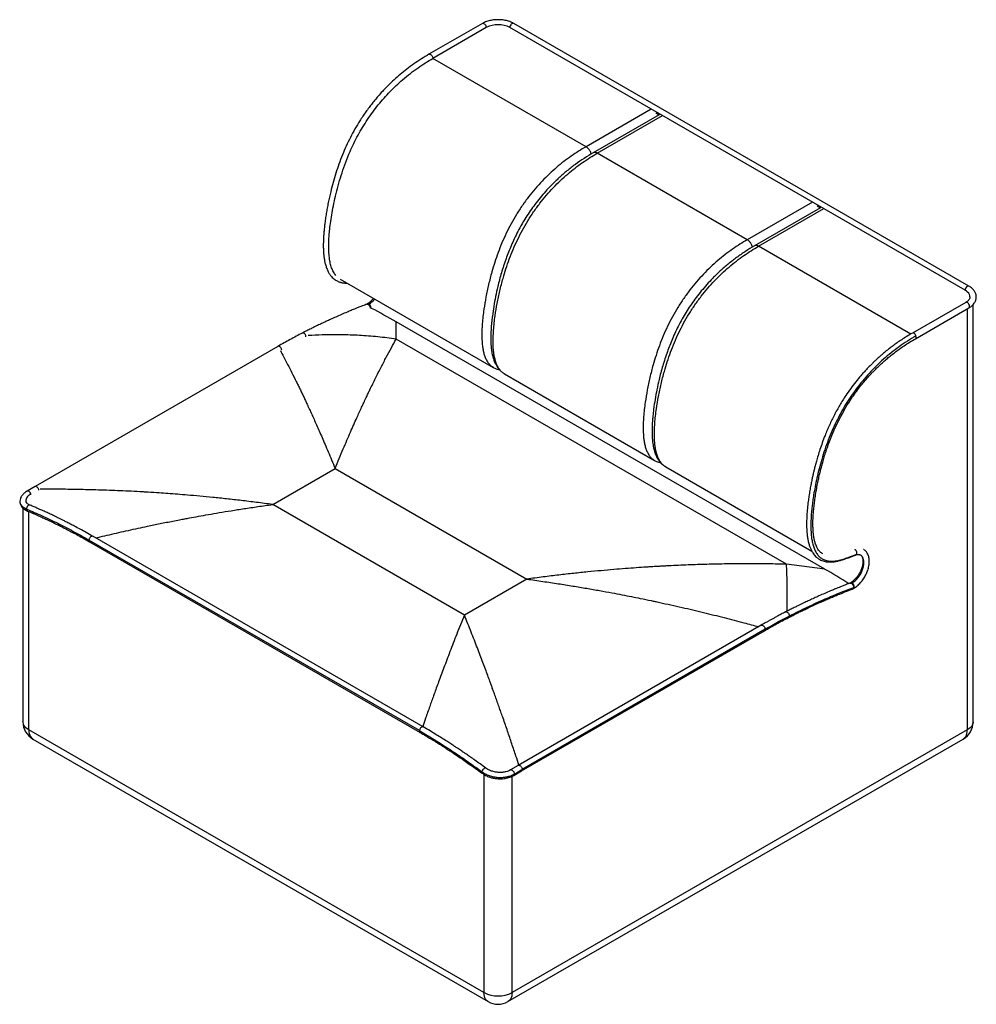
# Paper-space layout '_Isometric' of a CAD drawing. Header units: millimetres. Extents: x -602 to 602, y -592 to 647.
import ezdxf

# ---------------------------------------------------------------- set-up
doc = ezdxf.new("R2010")
doc.units = ezdxf.units.MM

psp = doc.layouts.new('_Isometric')

# ---------------------------------------------------------------- linework, layer by layer
at = {"color": 7, "linetype": 'Continuous', "lineweight": 25}
for p, q in [((-19.7, 642.4), (-86.9, 603.6)), ((-14.8, 637.3), (-82, 598.5)), ((587.6, 306.7), (14.8, 637.3)), ((592.4, 311.8), (19.7, 642.4)), ((110.7, 487.3), (-82, 598.5)), ((192.7, 534.6), (110.7, 487.3)), ((202.7, 527.5), (119.8, 479.6)), ((124.8, 479.1), (206.8, 526.5)), ((198.4, 530), (202.7, 527.5)), ((313.6, 370.1), (124.8, 479.1)), ((395.6, 417.5), (313.6, 370.1)), ((405.7, 410.3), (322.7, 362.5)), ((327.7, 362), (409.8, 409.3)), ((401.4, 412.8), (405.7, 410.3)), ((519.3, 251.4), (327.7, 362)), ((-198.7, 320.7), (-6, 209.4)), ((-164.6, 289.3), (-165.4, 288.8)), ((588.4, 291.3), (521.3, 252.6)), ((597.8, -236.8), (597.8, 288.6)), ((-159.8, 284.2), (-160, 284.1)), ((-160, 284.1), (-159.2, 283.8)), ((-159.2, 283.8), (-159.8, 284.2)), ((525.3, 245.6), (592.4, 284.4)), ((590.4, 283.3), (590.4, -247)), ((-128.2, 245.1), (-128.2, 266.7)), ((411, -44.5), (-128.2, 266.7)), ((-277, 235.9), (-582.6, 59.5)), ((362.9, -38.4), (-128.2, 245.1)), ((8.1, 201.3), (196.9, 92.3)), ((-283.6, 36.8), (-205.1, 82.1)), ((-205.1, 82.1), (36.1, -57.1)), ((211.1, 84.1), (394.8, -22)), ((-582.6, 59.5), (-592.5, 53.7)), ((-597.8, 32.3), (-597.8, -236.8)), ((-590.4, -247), (-590.4, 28)), ((-42.4, -102.4), (-283.6, 36.8)), ((-99, -247.9), (-514.8, -7.9)), ((-514, -10.1), (-98.2, -250.2)), ((-94.2, -243.2), (-510, -3.2)), ((411, -44.5), (362.9, -38.4)), ((36.1, -57.1), (-42.4, -102.4)), ((443.5, -61.8), (442.7, -62.3)), ((446.5, -69.3), (447.5, -68.7)), ((331.2, -115.1), (25.5, -291.6)), ((29.5, -298.5), (335.2, -122.1)), ((336, -120.2), (30.3, -296.7)), ((-17.7, -577.6), (-590.4, -247)), ((590.4, -247), (17.7, -577.6)), ((-585.3, -258.4), (-12.5, -589)), ((12.5, -589), (585.3, -258.4)), ((25.5, -291.6), (15.6, -297.4)), ((-17.7, -303.1), (-17.7, -577.6)), ((17.7, -577.6), (17.7, -305.3)), ((19.7, -304.3), (29.5, -298.5))]:
    psp.add_line(p, q, dxfattribs=at)
at = {"color": 7, "linetype": 'Continuous', "lineweight": 25, "flags": 128}
for points in [[(-19.7, 642.4), (-19.1, 642.6), (-18.3, 642.5), (-17.5, 642.1), (-16.6, 641.4), (-15.9, 640.5), (-15.3, 639.4), (-15, 638.3), (-14.8, 637.3)], [(19.7, 642.4), (19.1, 642.6), (18.3, 642.5), (17.5, 642.1), (16.6, 641.4), (15.9, 640.5), (15.3, 639.4), (15, 638.3), (14.8, 637.3)], [(202.1, 527.1), (202, 527.5), (201.9, 528)], [(405.1, 410), (405, 410.3), (404.8, 410.8)], [(592.4, 311.8), (591.8, 311.9), (591.1, 311.8), (590.2, 311.4), (589.4, 310.7), (588.7, 309.8), (588.1, 308.8), (587.7, 307.7), (587.6, 306.7)], [(593.8, 298.1), (593.8, 298.1), (593.6, 299.7), (593, 301.2), (592.2, 302.7), (590.9, 304.1), (589.4, 305.5), (587.6, 306.7)], [(592.4, 284.4), (592.5, 284.5), (593, 285), (593.2, 285.8), (593.2, 286.7), (593, 287.8), (592.5, 288.9), (591.8, 289.9), (591.1, 290.7), (590.2, 291.3), (589.4, 291.5), (588.7, 291.4), (588.4, 291.3)], [(445.5, -62), (447.4, -60.7), (449.3, -59.2), (451.1, -57.5), (452.8, -55.5), (454.4, -53.3), (455.9, -51.1), (457.2, -48.7), (458.3, -46.2), (459.1, -43.7), (459.8, -41.3), (460.2, -38.8), (460.3, -36.5), (460.2, -34.4), (459.9, -32.4), (459.3, -30.6), (458.5, -29.1), (457.5, -27.8), (456.2, -26.8), (456, -26.7)], [(447.5, -68.7), (447.8, -68.5), (448.2, -67.8), (448.3, -66.9), (448.2, -65.8), (447.8, -64.7), (447.1, -63.6), (446.4, -62.7), (445.5, -62)], [(-590.4, -247), (-592.4, -245.7), (-594.2, -244.2), (-595.6, -242.7), (-596.6, -241), (-597.3, -239.4), (-597.7, -237.6), (-597.8, -236.8)], [(-590.4, -247), (-590.3, -249.3), (-589.9, -251.5), (-589.3, -253.5), (-588.4, -255.3), (-587.3, -256.7), (-586, -257.9), (-585.3, -258.4)], [(585.3, -258.4), (586, -257.9), (587.3, -256.7), (588.4, -255.3), (589.3, -253.5), (589.9, -251.5), (590.3, -249.3), (590.4, -247)], [(597.8, -236.8), (597.7, -237.6), (597.3, -239.4), (596.6, -241), (595.6, -242.7), (594.2, -244.2), (592.4, -245.7), (590.4, -247)], [(-12.5, -589), (-13.2, -588.6), (-14.5, -587.4), (-15.7, -585.9), (-16.5, -584.2), (-17.2, -582.2), (-17.5, -580), (-17.7, -577.6)], [(17.7, -577.6), (17.5, -580), (17.2, -582.2), (16.5, -584.2), (15.7, -585.9), (14.5, -587.4), (13.2, -588.6), (12.5, -589)]]:
    psp.add_lwpolyline(points, dxfattribs=at)
at = {"color": 7, "linetype": 'Continuous', "lineweight": 25}
for centre, radius, start, end in [((0, 608.6), 32.3, 62.6097, 117.3903), ((-163.8, 287.5), 1.94, 53.1947, 115.5353), ((-176.7, 312.4), 27.3, 301.0877, 321.7973), ((-165.9, 283.9), 6.15, 2.6055, 57.3945), ((-568.1, -495.2), 879.8, 59.9946, 62.3001), ((-59.9, -859.6), 941.3, 57.8359, 59.9857), ((444.3, -63.5), 1.92, 52.7341, 116.0807), ((445.6, -67.8), 1.72, 279.6897, 10.4684), ((-572.8, -236.8), 25, 180, 240.0027), ((572.8, -236.8), 25, 299.9973, 0), ((0, -543.6), 38.3, 242.5243, 297.4757), ((0, -567.4), 25, 240.0027, 299.9973)]:
    psp.add_arc(centre, radius, start, end, dxfattribs=at)
for points, knots in [([(19.7, 642.4), (19.3, 642.6), (18.1, 643.3), (16, 644.2), (13.3, 645.2), (10.6, 646), (7.7, 646.6), (4.7, 647), (1.7, 647.2), (-1.3, 647.2), (-4.3, 647), (-7.3, 646.6), (-10.2, 646.1), (-13, 645.3), (-15.7, 644.4), (-17.9, 643.4), (-19.2, 642.7), (-19.7, 642.4)], [0, 0, 0, 0, 0.038095, 0.108901, 0.179565, 0.250061, 0.32037, 0.390522, 0.460568, 0.530571, 0.6006, 0.670702, 0.740948, 0.81141, 0.882151, 0.95322, 1, 1, 1, 1]), ([(-86.9, 603.6), (-90.1, 601.7), (-96.4, 597.9), (-105.8, 591.7), (-114.7, 585.1), (-123, 578.4), (-130.7, 571.6), (-137.7, 565), (-144, 558.6), (-149.4, 552.6), (-154.2, 547.1), (-158.4, 541.8), (-162.4, 536.5), (-166.4, 531.1), (-170.2, 525.6), (-174.9, 518.4), (-180.1, 509.6), (-185.9, 499), (-191.1, 488.1), (-195.9, 476.9), (-200.3, 465.4), (-204.2, 453.9), (-207.6, 442.2), (-210.3, 432.2), (-212.2, 423.7), (-213.7, 416.8), (-215, 409.9), (-216.2, 403.1), (-217.2, 396.4), (-218.1, 390), (-218.7, 384.2), (-219.2, 378.9), (-219.6, 374), (-219.8, 369.4), (-219.9, 364.9), (-219.9, 360.1), (-219.7, 355), (-219.3, 350.1), (-218.6, 345.4), (-217.8, 341), (-216.5, 336.5), (-215.1, 332.8), (-213.8, 330), (-212.8, 328.1), (-211.8, 326.6), (-210.7, 325.1), (-209.4, 323.5), (-207.6, 321.7), (-205.6, 320.1), (-203.6, 318.8), (-201.9, 317.9), (-200.4, 317.3), (-199.1, 316.8), (-197.7, 316.4), (-196.1, 316), (-193.9, 315.7), (-191.8, 315.5), (-190.3, 315.6), (-189.9, 315.6)], [0, 0, 0, 0, 0.034179, 0.067409, 0.099262, 0.129436, 0.157723, 0.183921, 0.207598, 0.228726, 0.247344, 0.264128, 0.280928, 0.297875, 0.314989, 0.33213, 0.362083, 0.392169, 0.422587, 0.45352, 0.48509, 0.516905, 0.548689, 0.581145, 0.600201, 0.619495, 0.638897, 0.658257, 0.677397, 0.696108, 0.713046, 0.728086, 0.742668, 0.756427, 0.769228, 0.783424, 0.799775, 0.816708, 0.830941, 0.845371, 0.861327, 0.87858, 0.887514, 0.89529, 0.901899, 0.907921, 0.91579, 0.925756, 0.936996, 0.946211, 0.953065, 0.958846, 0.964482, 0.969914, 0.975669, 0.983576, 0.995535, 1, 1, 1, 1]), ([(-204, 325.2), (-204.6, 325.9), (-206.3, 327.9), (-208.4, 332), (-210.4, 337.5), (-211.9, 344.1), (-212.8, 351.6), (-213.1, 359.8), (-213, 367.9), (-212.5, 375.7), (-211.8, 384.1), (-210.6, 393.5), (-208.9, 404.3), (-206.7, 416.1), (-203.9, 428.4), (-200.5, 441.3), (-196.4, 454.6), (-191.7, 467.9), (-186.7, 480.2), (-181.5, 491.5), (-176.2, 501.7), (-170.5, 511.7), (-164.3, 521.5), (-157.7, 531), (-150.7, 540), (-143.4, 548.6), (-135.8, 556.8), (-128.1, 564.4), (-119.6, 572.1), (-110.4, 579.6), (-100.7, 586.7), (-91.3, 593), (-85.1, 596.7), (-82, 598.5)], [0, 0, 0, 0, 0.011816, 0.036088, 0.060337, 0.084669, 0.113918, 0.142801, 0.170666, 0.196762, 0.220677, 0.252406, 0.287019, 0.32393, 0.362581, 0.40245, 0.443065, 0.484016, 0.524642, 0.556776, 0.588783, 0.620872, 0.653273, 0.685885, 0.718347, 0.750771, 0.783256, 0.815871, 0.848195, 0.8878, 0.926427, 0.963905, 1, 1, 1, 1]), ([(-86.9, 603.6), (-86.9, 603.6), (-86.6, 603.8), (-85.9, 603.9), (-84.9, 603.5), (-83.7, 602.6), (-82.8, 601.3), (-82.2, 599.9), (-82.1, 599), (-82, 598.5)], [0, 0, 0, 0, 0.000894, 0.167412, 0.333929, 0.500447, 0.666965, 0.833482, 1, 1, 1, 1]), ([(110.7, 487.3), (107.6, 485.4), (101.3, 481.8), (92, 475.5), (82.7, 468.7), (73.5, 461.2), (64.4, 453), (55.4, 444.1), (46.8, 434.5), (38.4, 424.3), (30.5, 413.4), (23.1, 402.1), (16.3, 390.3), (10.2, 378.3), (4.8, 366.2), (0, 354), (-4.2, 341.8), (-8.3, 328.4), (-12, 313.8), (-15.4, 298.1), (-17.6, 284.7), (-19, 273.5), (-19.9, 264.4), (-20.4, 255.4), (-20.4, 246.6), (-20, 239), (-19.1, 232.8), (-18.1, 227.7), (-16.6, 223), (-14.6, 218.5), (-12.1, 214.6), (-9.2, 211.5), (-7, 210.1), (-5.9, 209.5)], [0, 0, 0, 0, 0.035542, 0.071188, 0.107004, 0.14299, 0.179131, 0.215414, 0.251803, 0.288303, 0.3249, 0.361536, 0.398153, 0.434686, 0.471053, 0.507199, 0.543109, 0.578845, 0.626262, 0.67351, 0.720749, 0.749157, 0.777704, 0.806484, 0.835607, 0.865192, 0.884005, 0.903123, 0.922544, 0.942321, 0.962462, 0.982894, 1, 1, 1, 1]), ([(117.3, 478.1), (117.3, 478.2), (117.1, 478.9), (116.6, 480.3), (115.7, 482), (114.6, 483.7), (113.4, 485.1), (112.1, 486.4), (111.1, 487), (110.7, 487.3)], [0, 0, 0, 0, 0.036793, 0.197327, 0.357862, 0.518396, 0.678931, 0.839465, 1, 1, 1, 1]), ([(119.8, 479.6), (116, 477.3), (108.4, 472.8), (97.4, 465.2), (86.8, 457), (76.7, 448.2), (67.7, 439.5), (59.8, 431.1), (52.8, 423), (46.4, 414.8), (40.5, 406.5), (35.1, 398.3), (29.9, 389.7), (25, 380.7), (20.4, 371.5), (16.5, 362.8), (13.1, 354.5), (9.9, 346), (7, 337.4), (4.2, 328.6), (1.8, 319.8), (-0.7, 309.8), (-3.2, 298.6), (-5.5, 286.2), (-6.9, 276.2), (-7.8, 268.6), (-8.4, 263.4), (-8.7, 258.8), (-8.9, 254.9), (-9, 252.1), (-9.1, 250.1), (-9.1, 248.7), (-9.2, 247), (-9.1, 244.7), (-9.1, 241.6), (-8.9, 237.8), (-8.6, 233.6), (-8, 229.5), (-7.2, 225), (-6, 220.5), (-4.4, 216.2), (-2.9, 213), (-1.6, 210.9), (-0.6, 209.4), (0.5, 207.8), (2.3, 205.8), (4.8, 203.4), (6.9, 202), (8.1, 201.3)], [0, 0, 0, 0, 0.044221, 0.0870513, 0.1285369, 0.1686368, 0.2073347, 0.2384801, 0.2686111, 0.2977359, 0.3258364, 0.3528913, 0.3788884, 0.4086727, 0.436904, 0.4635645, 0.488656, 0.5121779, 0.5394966, 0.5660248, 0.5923029, 0.6183287, 0.6567687, 0.6947394, 0.7322856, 0.7498644, 0.7668581, 0.7816284, 0.7940444, 0.804091, 0.8092432, 0.8134249, 0.8183344, 0.8258364, 0.8359614, 0.8485004, 0.863365, 0.8779432, 0.8916217, 0.9105856, 0.9273604, 0.9423776, 0.9495217, 0.9564121, 0.963426, 0.9728039, 0.9849846, 1, 1, 1, 1]), ([(8.2, 201.3), (7.2, 201.9), (4.9, 203.3), (2, 206.5), (-0.5, 210.4), (-2.4, 214.8), (-3.9, 219.6), (-5, 224.6), (-5.8, 230.9), (-6.3, 238.4), (-6.2, 247.3), (-5.7, 256.3), (-4.9, 265.3), (-3.4, 276.5), (-1.2, 290), (2.1, 305.7), (5.8, 320.2), (9.9, 333.6), (14.1, 345.8), (18.9, 358), (24.4, 370.2), (30.5, 382.2), (37.3, 393.9), (44.7, 405.3), (52.6, 416.1), (60.9, 426.3), (69.6, 435.9), (78.5, 444.8), (87.6, 453), (96.9, 460.5), (106.2, 467.3), (115.5, 473.6), (121.7, 477.3), (124.8, 479.1)], [0, 0, 0, 0, 0.01687, 0.037306, 0.057451, 0.077246, 0.096687, 0.115794, 0.134603, 0.1642, 0.193331, 0.222114, 0.250668, 0.279083, 0.326326, 0.373595, 0.421018, 0.456762, 0.492682, 0.528837, 0.565212, 0.601754, 0.638379, 0.675023, 0.711629, 0.748137, 0.784536, 0.820827, 0.856977, 0.892971, 0.928796, 0.964449, 1, 1, 1, 1]), ([(124.8, 479.1), (124.3, 479.4), (123.4, 479.8), (122.1, 480.1), (120.9, 480), (120.1, 479.9), (119.8, 479.6), (119.8, 479.6)], [0, 0, 0, 0, 0.249681, 0.499363, 0.749044, 0.998725, 1, 1, 1, 1]), ([(313.6, 370.1), (310.5, 368.3), (304.3, 364.6), (295, 358.4), (285.7, 351.5), (276.4, 344), (267.3, 335.8), (258.4, 326.9), (249.7, 317.4), (241.4, 307.1), (233.5, 296.3), (226.1, 284.9), (219.3, 273.2), (213.2, 261.2), (207.7, 249), (202.9, 236.8), (198.7, 224.6), (194.6, 211.2), (190.9, 196.7), (187.6, 181), (185.4, 167.6), (183.9, 156.4), (183.1, 147.3), (182.6, 138.3), (182.5, 129.4), (183, 121.9), (183.8, 115.6), (184.9, 110.6), (186.4, 105.8), (188.3, 101.4), (190.8, 97.5), (193.7, 94.3), (196, 92.9), (197, 92.3)], [0, 0, 0, 0, 0.035542, 0.071188, 0.107004, 0.14299, 0.179132, 0.215414, 0.251804, 0.288304, 0.324901, 0.361537, 0.398154, 0.434687, 0.471053, 0.5072, 0.543111, 0.578847, 0.626259, 0.673517, 0.720749, 0.749156, 0.777705, 0.806483, 0.835605, 0.865196, 0.884, 0.903102, 0.922539, 0.942329, 0.96247, 0.982899, 1, 1, 1, 1]), ([(322.7, 362.5), (318.9, 360.2), (311.4, 355.7), (300.3, 348), (289.7, 339.8), (279.6, 331.1), (270.6, 322.4), (262.7, 313.9), (255.8, 305.8), (249.3, 297.6), (243.4, 289.4), (238, 281.1), (232.8, 272.5), (227.9, 263.6), (223.4, 254.4), (219.4, 245.6), (216, 237.3), (212.9, 228.9), (209.9, 220.3), (207.2, 211.4), (204.7, 202.7), (202.2, 192.7), (199.7, 181.4), (197.5, 169.1), (196, 159.1), (195.1, 151.4), (194.6, 146.2), (194.2, 141.6), (194, 137.8), (193.9, 135), (193.8, 133), (193.8, 131.5), (193.8, 129.8), (193.8, 127.5), (193.9, 124.4), (194, 120.6), (194.4, 116.5), (194.9, 112.3), (195.8, 107.8), (196.9, 103.4), (198.5, 99), (200, 95.9), (201.3, 93.7), (202.3, 92.2), (203.5, 90.6), (205.2, 88.6), (207.7, 86.3), (209.9, 84.9), (211.1, 84.1)], [0, 0, 0, 0, 0.044221, 0.0870512, 0.1285368, 0.1686368, 0.2073347, 0.2384802, 0.2686112, 0.297736, 0.3258366, 0.3528915, 0.3788885, 0.4086728, 0.4369041, 0.4635647, 0.4886562, 0.5121782, 0.5394968, 0.5660251, 0.5923032, 0.6183289, 0.6567689, 0.6947396, 0.7322859, 0.7498647, 0.7668585, 0.7816288, 0.7940448, 0.8040914, 0.8092436, 0.8134254, 0.8183348, 0.8258368, 0.8359618, 0.8485007, 0.8633653, 0.8779436, 0.8916221, 0.910586, 0.9273608, 0.9423781, 0.9495221, 0.9564125, 0.9634264, 0.9728043, 0.9849848, 1, 1, 1, 1]), ([(211.1, 84.2), (210.1, 84.8), (207.8, 86.2), (205, 89.3), (202.5, 93.2), (200.5, 97.7), (199, 102.4), (198, 107.5), (197.1, 113.7), (196.7, 121.3), (196.7, 130.1), (197.2, 139.1), (198.1, 148.2), (199.5, 159.4), (201.7, 172.8), (205, 188.5), (208.8, 203.1), (212.8, 216.5), (217, 228.6), (221.8, 240.8), (227.3, 253), (233.4, 265), (240.2, 276.8), (247.6, 288.1), (255.5, 299), (263.8, 309.2), (272.5, 318.8), (281.5, 327.7), (290.6, 335.9), (299.8, 343.4), (309.1, 350.2), (318.4, 356.4), (324.6, 360.1), (327.7, 362)], [0, 0, 0, 0, 0.016871, 0.037307, 0.057451, 0.077246, 0.096687, 0.115794, 0.134603, 0.1642, 0.193331, 0.222114, 0.250668, 0.279083, 0.326326, 0.373595, 0.421018, 0.456762, 0.492682, 0.528837, 0.565212, 0.601754, 0.638379, 0.675023, 0.711629, 0.748137, 0.784536, 0.820827, 0.856977, 0.892971, 0.928796, 0.964449, 1, 1, 1, 1]), ([(320.2, 360.9), (320.2, 361), (320, 361.8), (319.5, 363.1), (318.6, 364.9), (317.6, 366.5), (316.3, 368), (315, 369.2), (314.1, 369.8), (313.6, 370.1)], [0, 0, 0, 0, 0.036792, 0.197327, 0.357861, 0.518396, 0.678931, 0.839465, 1, 1, 1, 1]), ([(327.7, 362), (327.3, 362.2), (326.4, 362.7), (325, 363), (323.8, 362.9), (323, 362.7), (322.7, 362.5), (322.7, 362.5)], [0, 0, 0, 0, 0.249681, 0.499363, 0.749044, 0.998725, 1, 1, 1, 1]), ([(592.4, 284.4), (592.8, 284.7), (594, 285.3), (595.7, 286.6), (597.5, 288.3), (599, 290.1), (600.2, 292), (601.1, 293.9), (601.6, 295.9), (601.8, 298), (601.7, 299.9), (601.2, 301.9), (600.5, 303.8), (599.4, 305.6), (598.1, 307.3), (596.5, 308.9), (594.6, 310.4), (593.2, 311.3), (592.4, 311.8)], [0, 0, 0, 0, 0.036515, 0.104845, 0.173165, 0.240841, 0.307274, 0.371989, 0.434883, 0.49627, 0.556764, 0.617004, 0.677613, 0.739248, 0.802342, 0.867013, 0.933051, 1, 1, 1, 1]), ([(593.7, 298.1), (593.7, 297.7), (593.7, 297.1), (593.4, 296.1), (592.8, 295.1), (591.9, 294), (590.8, 292.9), (589.6, 292), (588.7, 291.5), (588.4, 291.3)], [0, 0, 0, 0, 0.164279, 0.32146, 0.467788, 0.623651, 0.773339, 0.920692, 1, 1, 1, 1]), ([(-165, 289), (-166.8, 288.3), (-170.2, 287), (-174.9, 285.2), (-178.8, 283.6), (-182, 282.3), (-184.7, 281.2), (-187.3, 280.1), (-191.4, 278.4), (-197, 276), (-203.9, 273), (-210.5, 270), (-216.4, 267.3), (-221, 265.1), (-224.6, 263.4), (-227.6, 262), (-231.2, 260.2), (-235.6, 258), (-240.7, 255.5), (-244.4, 253.6), (-246.3, 252.6)], [0, 0, 0, 0, 0.06751, 0.125403, 0.173688, 0.212375, 0.243644, 0.274817, 0.306486, 0.395537, 0.484945, 0.560805, 0.635587, 0.703868, 0.73146, 0.767565, 0.812495, 0.86623, 0.928743, 1, 1, 1, 1]), ([(-165.2, 288.9), (-165.1, 288.9), (-164.9, 289), (-164.3, 289), (-163.4, 288.7), (-162.5, 288), (-161.8, 287.2), (-161.3, 286.4), (-161, 285.4), (-160.8, 284.5), (-160.8, 284), (-160.8, 283.8)], [0, 0, 0, 0, 0.046166, 0.136434, 0.309161, 0.481481, 0.571826, 0.664721, 0.814509, 0.910824, 1, 1, 1, 1]), ([(-156.7, 296.4), (-157.1, 296), (-158, 294.8), (-159.5, 293.2), (-161.2, 291.7), (-162.9, 290.3), (-164.1, 289.6), (-164.6, 289.3)], [0, 0, 0, 0, 0.1512047, 0.3635412, 0.5748401, 0.7848608, 1, 1, 1, 1]), ([(-246.3, 252.6), (-251.4, 250), (-261.6, 244.7), (-271.8, 238.8), (-277, 235.9)], [0, 0, 0, 0, 0.500008, 1, 1, 1, 1]), ([(-241.7, 248), (-241.7, 248.3), (-241.8, 249), (-242.3, 250.3), (-243.2, 251.6), (-244.3, 252.5), (-245.4, 252.9), (-246, 252.7), (-246.3, 252.6)], [0, 0, 0, 0, 0.105899, 0.287547, 0.46913, 0.650563, 0.83219, 1, 1, 1, 1]), ([(-128.2, 245.1), (-135.9, 246.1), (-151.3, 248.1), (-174.5, 249.8), (-197.9, 250.6), (-219.3, 250.5), (-233, 249.7), (-238.8, 249.4)], [0, 0, 0, 0, 0.2101897, 0.4203795, 0.6305692, 0.8407589, 1, 1, 1, 1]), ([(521.3, 252.6), (518.9, 251.2), (514.5, 248.6), (508.1, 244.5), (502.4, 240.6), (497.2, 236.9), (492.2, 233.1), (487.5, 229.3), (483.2, 225.7), (479.8, 222.7), (477.2, 220.4), (475.4, 218.6), (474, 217.3), (472.9, 216.3), (471.8, 215.2), (470.5, 213.9), (468.9, 212.3), (466.6, 210), (463.6, 206.9), (460, 203), (455.5, 197.8), (450, 191.2), (443.6, 182.8), (436.8, 173.1), (429.9, 162), (423, 149.6), (416.8, 136.8), (411.9, 125.1), (408, 114.8), (405.1, 106.3), (402.7, 98.6), (400.7, 91.8), (399.1, 85.8), (397.8, 80.6), (396.7, 76.1), (395.6, 71.6), (394.6, 66.6), (393.4, 60.9), (392.3, 54.3), (391.2, 47.5), (390.1, 40), (389.2, 31.8), (388.5, 23), (388.2, 14.2), (388.3, 5.7), (388.9, -1.5), (389.8, -7.5), (390.9, -12.2), (392.2, -16.4), (393.6, -19.6), (394.9, -22.2), (396.3, -24.4), (397.8, -26.5), (399.6, -28.5), (401.4, -30.1), (403.2, -31.4), (405.2, -32.6), (407.5, -33.7), (410.2, -34.6), (413.2, -35.3), (416.3, -35.5), (419.6, -35.5), (423.3, -35.2), (426.7, -34.5), (429.6, -33.8), (432, -33.1), (434.7, -32.3), (437.7, -31.3), (441.2, -30.1), (445.3, -28.5), (448.2, -27.4), (449.8, -26.8)], [0, 0, 0, 0, 0.022162, 0.042327, 0.060601, 0.077077, 0.091838, 0.108682, 0.122822, 0.134352, 0.142174, 0.148183, 0.152883, 0.155781, 0.159328, 0.163816, 0.169237, 0.175587, 0.187369, 0.199908, 0.212646, 0.23591, 0.259889, 0.284662, 0.316342, 0.348306, 0.380512, 0.413196, 0.435348, 0.456556, 0.475643, 0.492565, 0.507336, 0.520253, 0.530945, 0.541516, 0.553794, 0.568405, 0.585088, 0.603369, 0.62069, 0.643298, 0.666914, 0.690395, 0.713495, 0.737197, 0.752204, 0.767257, 0.781127, 0.793504, 0.801385, 0.80942, 0.819345, 0.828163, 0.836863, 0.844402, 0.850791, 0.861208, 0.870642, 0.88066, 0.892605, 0.902539, 0.914633, 0.92864, 0.935453, 0.942979, 0.951408, 0.960985, 0.972015, 0.984871, 1, 1, 1, 1]), ([(525.8, 249), (522.2, 246.9), (515.1, 242.7), (504.7, 235.6), (494.7, 228), (485, 219.8), (475.8, 211.2), (466.9, 202), (458.6, 192.6), (451, 182.8), (443.9, 172.9), (437.2, 162.6), (431.1, 152), (425.5, 141.1), (420.2, 129.8), (415.4, 118), (411, 105.8), (407.2, 93.7), (403.9, 81.8), (401.2, 70.3), (398.9, 59.4), (397.2, 49.8), (396, 41.5), (395, 34.2), (394.3, 26.7), (393.7, 18.7), (393.5, 10.4), (393.7, 2.2), (394.4, -5.2), (395.6, -11.6), (397.1, -17), (399.1, -21.8), (401.7, -26.1), (404.9, -29.6), (408.7, -32.2), (413, -33.9), (417.5, -34.6), (422.1, -34.6), (426.7, -34), (430.8, -33), (434.5, -31.9), (437.9, -30.8), (441.7, -29.4), (446, -27.8), (449.1, -26.7), (450.7, -26)], [0, 0, 0, 0, 0.034676, 0.068277, 0.100908, 0.13269, 0.163763, 0.194345, 0.224736, 0.252536, 0.280391, 0.308425, 0.336461, 0.364238, 0.391926, 0.422191, 0.452651, 0.483003, 0.512827, 0.541846, 0.569753, 0.596215, 0.615767, 0.634133, 0.65375, 0.675264, 0.698073, 0.721625, 0.745434, 0.763471, 0.781492, 0.799521, 0.817646, 0.835692, 0.85366, 0.87179, 0.889101, 0.905533, 0.921162, 0.936536, 0.946847, 0.958039, 0.970424, 0.984309, 1, 1, 1, 1]), ([(525.8, 249), (525.6, 249.5), (525.3, 250.3), (524.4, 251.6), (523.3, 252.4), (522.1, 252.9), (521.6, 252.7), (521.3, 252.6)], [0, 0, 0, 0, 0.176749, 0.382591, 0.588433, 0.794275, 1, 1, 1, 1]), ([(525.3, 245.6), (525.5, 245.8), (526, 246.2), (526.2, 247.4), (526, 248.4), (525.8, 249), (525.8, 249)], [0, 0, 0, 0, 0.317013, 0.635615, 0.954216, 1, 1, 1, 1]), ([(-272.2, 231.5), (-272.3, 231.7), (-272.3, 232.4), (-272.9, 233.6), (-273.8, 234.9), (-275, 235.8), (-276.1, 236.2), (-276.7, 236), (-277, 235.9)], [0, 0, 0, 0, 0.090927, 0.272749, 0.454571, 0.636393, 0.818215, 1, 1, 1, 1]), ([(-205.1, 82.1), (-203.3, 86.4), (-199.9, 94.7), (-194.9, 106.6), (-190.2, 117.6), (-185.8, 127.8), (-181.7, 137.1), (-178, 145.4), (-174.7, 152.7), (-171.8, 159.1), (-169.6, 163.6), (-168.2, 166.6), (-167.5, 168.2), (-166.7, 169.9), (-165.8, 171.8), (-164.7, 174.1), (-163.6, 176.5), (-162.4, 178.9), (-159.3, 185.4), (-154.2, 195.8), (-147.3, 209.5), (-140.7, 222.3), (-134.3, 234.1), (-130.2, 241.5), (-128.2, 245.1)], [0, 0, 0, 0, 0.068002, 0.13235, 0.193045, 0.250087, 0.303474, 0.353209, 0.393952, 0.431867, 0.466952, 0.47675, 0.486303, 0.495609, 0.507254, 0.52223, 0.537124, 0.551935, 0.566663, 0.660293, 0.750441, 0.837108, 0.920294, 1, 1, 1, 1]), ([(408.5, -25.2), (407.9, -24.9), (406.7, -24.1), (405, -22.6), (403.3, -20.5), (401.8, -18.1), (400.6, -15.6), (399.6, -13.2), (398.9, -11), (398.4, -9.1), (398, -7.5), (397.6, -5.7), (397.2, -3.1), (396.7, 0.5), (396.4, 4.9), (396.2, 9.9), (396.2, 15.9), (396.5, 22.4), (397, 29.3), (397.8, 36.3), (398.7, 43.6), (399.9, 51.3), (401.2, 59), (402.7, 66.2), (404.1, 72.7), (405.5, 78.5), (406.9, 84.1), (408.5, 90.1), (410.4, 96.7), (412.8, 104.1), (415.5, 112.1), (419.2, 121.8), (423.8, 132.8), (429.6, 144.8), (436, 156.5), (442.3, 166.8), (448.4, 175.7), (453.9, 183.1), (459.1, 189.8), (464.2, 195.7), (468.4, 200.3), (472, 204.2), (475.4, 207.5), (479.3, 211.3), (483.7, 215.5), (488.5, 219.7), (493.6, 223.9), (498.9, 228.1), (504.7, 232.4), (511, 236.8), (518, 241.3), (522.8, 244.2), (525.3, 245.6)], [0, 0, 0, 0, 0.011173, 0.023756, 0.038141, 0.05289, 0.064845, 0.076462, 0.086468, 0.094315, 0.100062, 0.106157, 0.116658, 0.129838, 0.145715, 0.1639, 0.182373, 0.206151, 0.228944, 0.250124, 0.273244, 0.298208, 0.322589, 0.345034, 0.365108, 0.382508, 0.39849, 0.416471, 0.436616, 0.458919, 0.483306, 0.50884, 0.546456, 0.583369, 0.619849, 0.655966, 0.683446, 0.709056, 0.732875, 0.754949, 0.775451, 0.787123, 0.800923, 0.816925, 0.835211, 0.855874, 0.874995, 0.89593, 0.918778, 0.943651, 0.970676, 1, 1, 1, 1]), ([(-273.9, 230.5), (-272.6, 228), (-269.6, 222.4), (-264.7, 213.2), (-259.4, 202.7), (-255, 193.8), (-251.6, 187), (-249.3, 182.3), (-247, 177.5), (-244.7, 172.7), (-242.5, 167.9), (-240.5, 163.7), (-238.8, 159.9), (-236.8, 155.8), (-234.4, 150.5), (-231.5, 144), (-228.4, 137), (-225, 129.3), (-221.4, 121.1), (-217.6, 112.3), (-213.6, 102.8), (-209.4, 92.8), (-206.5, 85.7), (-205.1, 82.1)], [0, 0, 0, 0, 0.057373, 0.133185, 0.211708, 0.292941, 0.325595, 0.358668, 0.39216, 0.42607, 0.45833, 0.489792, 0.51181, 0.534548, 0.573608, 0.615965, 0.661619, 0.71057, 0.762818, 0.817343, 0.875048, 0.935934, 1, 1, 1, 1]), ([(-6, 209.4), (-4.8, 208.8), (-2.7, 207.7), (-0.1, 206.9), (1.3, 206.6), (1.7, 206.5)], [0, 0, 0, 0, 0.477006, 0.864891, 1, 1, 1, 1]), ([(196.9, 92.3), (198.1, 91.7), (200.2, 90.6), (202.9, 89.7), (204.3, 89.4), (204.6, 89.3)], [0, 0, 0, 0, 0.476963, 0.864806, 1, 1, 1, 1]), ([(-592.5, 53.7), (-593.8, 52.8), (-596.4, 51.1), (-599.3, 48), (-601.3, 44.6), (-601.6, 42.2), (-601.8, 41)], [0, 0, 0, 0, 0.2520369, 0.5034575, 0.7527999, 1, 1, 1, 1]), ([(-587.9, 50.2), (-588.9, 49.5), (-591, 48.1), (-593, 45.8), (-594.1, 43.4), (-594.2, 41), (-593.5, 39.6), (-593.1, 38.9)], [0, 0, 0, 0, 0.201214, 0.402995, 0.604694, 0.806955, 1, 1, 1, 1]), ([(-587.9, 50.2), (-588.1, 50.6), (-588.4, 51.4), (-589.2, 52.5), (-590.2, 53.3), (-591.1, 53.8), (-591.9, 53.9), (-592.3, 53.7), (-592.5, 53.6)], [0, 0, 0, 0, 0.175445, 0.351425, 0.527, 0.702697, 0.878463, 1, 1, 1, 1]), ([(-587.7, 49.2), (-587.7, 49.3), (-587.7, 49.6), (-587.8, 49.9), (-587.9, 50.2)], [0, 0, 0, 0, 0.147586, 1, 1, 1, 1]), ([(-577.9, 55), (-577.9, 55.3), (-578, 56), (-578.6, 57.2), (-579.5, 58.4), (-580.6, 59.3), (-581.8, 59.8), (-582.3, 59.6), (-582.6, 59.5)], [0, 0, 0, 0, 0.090923, 0.272873, 0.454822, 0.636772, 0.818722, 1, 1, 1, 1]), ([(-283.6, 36.8), (-290.4, 37.7), (-303.6, 39.5), (-322.9, 41.8), (-341.3, 43.9), (-358.7, 45.7), (-375, 47.3), (-389.8, 48.6), (-403.2, 49.7), (-415.1, 50.6), (-427.3, 51.4), (-436.4, 52), (-442.6, 52.4), (-445, 52.5), (-447.8, 52.7), (-459.1, 53.3), (-478.7, 54.3), (-505.6, 55.2), (-531.6, 55.8), (-554.9, 56.1), (-569.6, 56), (-576.1, 56)], [0, 0, 0, 0, 0.069219, 0.135071, 0.197557, 0.256675, 0.312427, 0.364811, 0.408124, 0.44883, 0.486929, 0.533226, 0.541787, 0.550172, 0.558381, 0.570407, 0.666309, 0.758796, 0.847867, 0.933524, 1, 1, 1, 1]), ([(-601.7, 41.1), (-601.7, 40.9), (-601.9, 39.9), (-601.3, 37.9), (-599.7, 35.3), (-597.1, 32.9), (-594.5, 31.7), (-593.3, 31.1)], [0, 0, 0, 0, 0.028049, 0.270968, 0.514302, 0.756953, 1, 1, 1, 1]), ([(-601.8, 41), (-601.7, 39.9), (-601.6, 38.2), (-600.7, 36), (-599.7, 34.3), (-598.4, 32.7), (-596.6, 31.2), (-594.5, 29.8), (-592.8, 29), (-592, 28.6)], [0, 0, 0, 0, 0.2129886, 0.3294446, 0.4524224, 0.5812029, 0.7153846, 0.8550164, 1, 1, 1, 1]), ([(-593.4, 39.4), (-593.6, 39.7), (-593.7, 40), (-593.7, 40.3), (-593.7, 40.4)], [0, 0, 0, 0, 0.796717, 1, 1, 1, 1]), ([(-588.9, 36), (-589.5, 36.3), (-590.8, 36.9), (-592, 37.8), (-592.9, 38.6), (-593.3, 39.2), (-593.4, 39.4)], [0, 0, 0, 0, 0.272712, 0.529336, 0.771336, 1, 1, 1, 1]), ([(-588.9, 36), (-589, 36), (-589.4, 36.2), (-590.2, 36.1), (-591.1, 35.7), (-592, 34.8), (-592.7, 33.7), (-593.2, 32.4), (-593.3, 31.5), (-593.3, 31.1)], [0, 0, 0, 0, 0.061079, 0.217427, 0.373884, 0.530403, 0.686926, 0.843443, 1, 1, 1, 1]), ([(-593.3, 31.1), (-586.8, 28.3), (-573.8, 22.8), (-554.1, 13.3), (-534.5, 3.2), (-521.3, -4.2), (-514.8, -7.9)], [0, 0, 0, 0, 0.250009, 0.499992, 0.749977, 1, 1, 1, 1]), ([(-593.3, 31.1), (-593.3, 30.8), (-593.2, 30.3), (-593, 29.6), (-592.7, 29.1), (-592.3, 28.8), (-592, 28.7), (-592, 28.6)], [0, 0, 0, 0, 0.227345, 0.454715, 0.682129, 0.909497, 1, 1, 1, 1]), ([(-592, 28.6), (-589.6, 27.6), (-585.1, 25.7), (-578.6, 22.9), (-572.9, 20.3), (-568.3, 18.2), (-564.6, 16.4), (-561.7, 15.1), (-559.1, 13.8), (-556.3, 12.5), (-552.8, 10.7), (-548.2, 8.4), (-542.9, 5.7), (-536.8, 2.5), (-529.9, -1.2), (-522.2, -5.4), (-516.8, -8.5), (-514, -10.1)], [0, 0, 0, 0, 0.092381, 0.175079, 0.248097, 0.311437, 0.354415, 0.391418, 0.422448, 0.452448, 0.5003, 0.558272, 0.626366, 0.704582, 0.792924, 0.891395, 1, 1, 1, 1]), ([(-509.9, -3.2), (-512.8, -1.6), (-518.1, 1.5), (-525.7, 5.7), (-532.5, 9.3), (-538.4, 12.4), (-543.4, 14.9), (-547.5, 17), (-550.9, 18.7), (-553.5, 20), (-555.4, 20.9), (-557.2, 21.8), (-559.5, 22.9), (-562.1, 24.1), (-564.8, 25.4), (-567.4, 26.6), (-570, 27.8), (-572.6, 29), (-575.7, 30.3), (-579.5, 32), (-583.9, 33.9), (-587.2, 35.3), (-588.9, 36)], [0, 0, 0, 0, 0.107292, 0.20352, 0.288688, 0.362798, 0.425853, 0.478083, 0.521125, 0.555297, 0.573543, 0.595586, 0.624212, 0.659003, 0.694074, 0.727524, 0.759352, 0.790452, 0.828904, 0.876646, 0.933677, 1, 1, 1, 1]), ([(-506.3, -5.3), (-504.4, -4.8), (-498.7, -3.4), (-489, -1.2), (-477.1, 1.6), (-465.1, 4.3), (-453, 7), (-442.4, 9.2), (-433.2, 11.1), (-425.3, 12.8), (-417.2, 14.4), (-409, 16), (-401.3, 17.5), (-394.4, 18.8), (-386.6, 20.3), (-376.7, 22.1), (-364.1, 24.3), (-350.3, 26.7), (-335.4, 29.1), (-319.2, 31.7), (-301.8, 34.3), (-289.8, 35.9), (-283.6, 36.8)], [0, 0, 0, 0, 0.025703, 0.077923, 0.131238, 0.185647, 0.24115, 0.294076, 0.328987, 0.364595, 0.4009, 0.437903, 0.475604, 0.50426, 0.530378, 0.581237, 0.637507, 0.699186, 0.766275, 0.838773, 0.916682, 1, 1, 1, 1]), ([(-510, -3.3), (-510.2, -3.2), (-510.6, -2.9), (-511.6, -3.2), (-512.7, -3.9), (-513.7, -5.1), (-514.5, -6.5), (-514.7, -7.4), (-514.8, -7.9)], [0, 0, 0, 0, 0.121647, 0.297318, 0.472988, 0.648659, 0.824329, 1, 1, 1, 1]), ([(-514.8, -7.9), (-514.8, -8.3), (-514.8, -9.2), (-514.4, -9.9), (-514, -10.1), (-513.9, -10.1)], [0, 0, 0, 0, 0.433365, 0.866729, 1, 1, 1, 1]), ([(447.5, -68.7), (447.9, -68.5), (449, -67.8), (450.9, -66.5), (453.1, -64.6), (455.1, -62.6), (457.1, -60.4), (458.9, -58.1), (460.6, -55.5), (462.1, -52.9), (463.5, -50.2), (464.6, -47.5), (465.6, -44.7), (466.3, -41.9), (466.9, -39.1), (467.1, -36.4), (467.2, -33.7), (467, -31.2), (466.5, -28.7), (465.7, -26.5), (464.7, -24.5), (463.5, -22.7), (462.1, -21.2), (460.9, -20.2), (460.1, -19.8), (460, -19.8)], [0, 0, 0, 0, 0.025004, 0.071479, 0.11786, 0.164131, 0.21028, 0.256325, 0.302301, 0.348249, 0.394213, 0.440225, 0.486333, 0.532581, 0.579013, 0.62566, 0.672525, 0.719558, 0.766551, 0.813174, 0.85902, 0.903732, 0.947183, 0.989539, 1, 1, 1, 1]), ([(448.8, -19.6), (448.9, -19.7), (449.4, -20), (450.1, -20.7), (450.7, -21.7), (451.1, -22.9), (451.2, -24), (451.1, -25.1), (450.9, -25.7), (450.7, -26), (450.7, -26)], [0, 0, 0, 0, 0.097214, 0.243035, 0.388855, 0.534676, 0.680497, 0.826318, 0.972139, 1, 1, 1, 1]), ([(456, -26.7), (456.1, -26.7), (456.5, -26.9), (457, -27.5), (457.7, -28.3), (458.3, -29.4), (458.7, -30.8), (459, -32.4), (459.2, -34.2), (459.1, -36.2), (458.9, -38.3), (458.4, -40.5), (457.8, -42.8), (456.9, -45.2), (455.9, -47.5), (454.7, -49.8), (453.4, -52), (451.9, -54.1), (450.3, -56), (448.6, -57.8), (446.9, -59.4), (445.2, -60.7), (444.1, -61.4), (443.5, -61.8)], [0, 0, 0, 0, 0.017231, 0.072647, 0.122441, 0.169482, 0.219522, 0.268094, 0.316171, 0.364206, 0.412389, 0.460822, 0.509516, 0.558437, 0.607534, 0.656743, 0.705999, 0.755228, 0.804348, 0.853293, 0.901998, 0.950409, 1, 1, 1, 1]), ([(449.8, -26.8), (450, -26.7), (450.8, -26.4), (452, -26.1), (453.3, -26), (454.4, -26.1), (455.3, -26.3), (455.8, -26.6), (456, -26.7)], [0, 0, 0, 0, 0.0951397, 0.2778117, 0.4615179, 0.6496685, 0.8480422, 1, 1, 1, 1]), ([(450.7, -26), (450.5, -26.2), (450.3, -26.6), (449.9, -26.7), (449.8, -26.7)], [0, 0, 0, 0, 0.58005, 1, 1, 1, 1]), ([(362.9, -38.4), (355.3, -38.2), (339.7, -37.9), (315.9, -37.8), (291.1, -37.9), (266.4, -38.4), (241.9, -39.2), (224.4, -39.9), (213.1, -40.5), (208.2, -40.8), (203.6, -41), (199.6, -41.2), (196.2, -41.4), (193.1, -41.6), (189.9, -41.8), (183.5, -42.2), (173.6, -42.9), (160, -43.9), (145.2, -45.1), (129.4, -46.5), (112.6, -48.1), (94.9, -49.9), (76.2, -52), (56.5, -54.4), (43, -56.2), (36.1, -57.1)], [0, 0, 0, 0, 0.070841, 0.144445, 0.220812, 0.299942, 0.371862, 0.445922, 0.460721, 0.475603, 0.490567, 0.50306, 0.512331, 0.521848, 0.53161, 0.541618, 0.580081, 0.621792, 0.666751, 0.714958, 0.766412, 0.82011, 0.87694, 0.936904, 1, 1, 1, 1]), ([(363.7, -97.5), (363.7, -94.1), (363.9, -85.9), (363.9, -73.7), (363.7, -60.9), (363.5, -49.1), (363.1, -41.9), (362.9, -38.4)], [0, 0, 0, 0, 0.146803, 0.360102, 0.573402, 0.786701, 1, 1, 1, 1]), ([(36.1, -57.1), (42.9, -58), (56.1, -59.9), (75.5, -62.8), (93.8, -65.7), (111.2, -68.6), (127.5, -71.5), (142.3, -74.2), (155.7, -76.7), (167.6, -79.1), (179.8, -81.5), (188.9, -83.4), (195.1, -84.7), (197.5, -85.2), (200.3, -85.8), (211.6, -88.3), (231.2, -92.6), (258.2, -99), (284.1, -105.4), (307.2, -111.4), (321.6, -115.4), (327.7, -117.1)], [0, 0, 0, 0, 0.069424, 0.135471, 0.198142, 0.257435, 0.313352, 0.365892, 0.409333, 0.45016, 0.488371, 0.534806, 0.543391, 0.551801, 0.560035, 0.572096, 0.668282, 0.761043, 0.850378, 0.936289, 1, 1, 1, 1]), ([(443.1, -62.1), (441.3, -62.8), (437.9, -64.1), (433.2, -65.9), (429.3, -67.5), (426.1, -68.8), (423.4, -69.9), (420.9, -70.9), (416.7, -72.7), (411.1, -75.1), (404.2, -78.1), (397.7, -81), (391.7, -83.8), (387.1, -85.9), (383.5, -87.7), (380.5, -89.1), (376.9, -90.9), (372.5, -93), (367.4, -95.6), (363.7, -97.4), (361.8, -98.4)], [0, 0, 0, 0, 0.06751, 0.125403, 0.173688, 0.212375, 0.243645, 0.274817, 0.306486, 0.395538, 0.484945, 0.560805, 0.635588, 0.703868, 0.731461, 0.767565, 0.812495, 0.86623, 0.928743, 1, 1, 1, 1]), ([(365.5, -105.5), (367.3, -104.6), (370.6, -102.9), (375.3, -100.5), (379.2, -98.6), (382.3, -97.1), (385.1, -95.8), (387.6, -94.6), (391.7, -92.6), (397.3, -90), (404.2, -86.9), (410.6, -84), (416.4, -81.5), (421, -79.5), (424.5, -78.1), (427.5, -76.9), (431.1, -75.4), (435.4, -73.6), (440.4, -71.7), (444, -70.3), (445.9, -69.6)], [0, 0, 0, 0, 0.067258, 0.124924, 0.172965, 0.211355, 0.242526, 0.273716, 0.305403, 0.39446, 0.48384, 0.559678, 0.634333, 0.702397, 0.730246, 0.766641, 0.811805, 0.865747, 0.928476, 1, 1, 1, 1]), ([(366.5, -103.6), (374, -99.8), (389.1, -92.2), (410.2, -82.6), (429.6, -74.3), (441.4, -69.8), (447.3, -67.5)], [0, 0, 0, 0, 0.278633, 0.558479, 0.779024, 1, 1, 1, 1]), ([(442.9, -62.2), (443, -62.1), (443.2, -62), (443.8, -62), (444.8, -62.3), (445.6, -63.1), (446.3, -63.9), (446.8, -64.7), (447.1, -65.6), (447.3, -66.6), (447.3, -67.2), (447.3, -67.5)], [0, 0, 0, 0, 0.04604, 0.134451, 0.303143, 0.472163, 0.560523, 0.651214, 0.797842, 0.892052, 1, 1, 1, 1]), ([(447.3, -67.5), (447.2, -67.9), (447, -68.7), (446.4, -69.4), (446, -69.5), (445.9, -69.5)], [0, 0, 0, 0, 0.44288, 0.88576, 1, 1, 1, 1]), ([(361.8, -98.4), (359.9, -99.4), (356.5, -101.2), (351.6, -103.7), (347.5, -106), (344.1, -107.8), (341.6, -109.2), (339.6, -110.3), (338, -111.3), (336, -112.3), (333.7, -113.7), (332.1, -114.6), (331.2, -115.1)], [0, 0, 0, 0, 0.181978, 0.3402, 0.474667, 0.58538, 0.67234, 0.724003, 0.774044, 0.83672, 0.912039, 1, 1, 1, 1]), ([(361.8, -98.4), (362.1, -98.3), (362.7, -98.1), (363.8, -98.5), (364.9, -99.4), (365.8, -100.7), (366.4, -102.2), (366.4, -103.1), (366.5, -103.6)], [0, 0, 0, 0, 0.156692, 0.325229, 0.493947, 0.662592, 0.831296, 1, 1, 1, 1]), ([(-42.4, -102.4), (-44.1, -106.5), (-47.3, -114.3), (-51.9, -126.1), (-56.3, -137.4), (-60.5, -148.2), (-64.4, -158.5), (-68.1, -168.3), (-71.5, -177.5), (-74.7, -186.1), (-77.6, -194.1), (-79.7, -200), (-81.3, -204.3), (-82.4, -207.3), (-83.6, -210.7), (-84.8, -214.1), (-87.3, -221.2), (-90.7, -230.8), (-93.6, -239.3), (-94.8, -242.9)], [0, 0, 0, 0, 0.0934608, 0.1822508, 0.2663697, 0.3458177, 0.4205948, 0.490701, 0.5561361, 0.6169004, 0.672219, 0.7230003, 0.7384557, 0.761781, 0.784918, 0.8078665, 0.8306267, 0.9299362, 1, 1, 1, 1]), ([(26.2, -291.2), (25, -287.4), (22, -278.4), (17.2, -264.1), (11.9, -248.3), (7.5, -235.5), (4.1, -225.9), (1.8, -219.4), (-0.5, -212.9), (-2.8, -206.5), (-5, -200.2), (-7, -194.8), (-8.7, -190), (-10.6, -184.7), (-13, -178.2), (-16, -170.3), (-19.1, -161.9), (-22.5, -153), (-26.1, -143.6), (-29.9, -133.9), (-33.9, -123.7), (-38.1, -113.2), (-40.9, -106.1), (-42.4, -102.4)], [0, 0, 0, 0, 0.054559, 0.130598, 0.209354, 0.29083, 0.323582, 0.356754, 0.390345, 0.424356, 0.456713, 0.488269, 0.510353, 0.533159, 0.572335, 0.614818, 0.660609, 0.709706, 0.76211, 0.816798, 0.874675, 0.935743, 1, 1, 1, 1]), ([(335.2, -122.1), (340.2, -119.2), (350.3, -113.4), (360.4, -108.2), (365.5, -105.5)], [0, 0, 0, 0, 0.500005, 1, 1, 1, 1]), ([(336, -120.2), (341.7, -117), (351.8, -111.2), (362, -105.9), (366.5, -103.6)], [0, 0, 0, 0, 0.559994, 1, 1, 1, 1]), ([(366.5, -103.6), (366.4, -104), (366.3, -104.8), (365.8, -105.4), (365.5, -105.5), (365.4, -105.5)], [0, 0, 0, 0, 0.481592, 0.963262, 1, 1, 1, 1]), ([(331.2, -115.1), (331.4, -115), (332, -114.8), (333.2, -115.3), (334.3, -116.1), (335.2, -117.4), (335.9, -118.9), (335.9, -119.8), (336, -120.2)], [0, 0, 0, 0, 0.166638, 0.333311, 0.499983, 0.666655, 0.833328, 1, 1, 1, 1]), ([(336, -120.2), (335.9, -120.6), (335.8, -121.4), (335.5, -122), (335.2, -122.1), (335.2, -122.1)], [0, 0, 0, 0, 0.499949, 0.999898, 1, 1, 1, 1]), ([(-94.2, -243.3), (-94.4, -243.2), (-94.8, -242.9), (-95.8, -243.2), (-96.9, -243.9), (-97.9, -245.1), (-98.7, -246.5), (-98.9, -247.5), (-99, -247.9)], [0, 0, 0, 0, 0.121533, 0.297226, 0.47292, 0.648613, 0.824307, 1, 1, 1, 1]), ([(-15.3, -295.1), (-17.7, -293.3), (-22.3, -290), (-28.8, -285.3), (-34.5, -281.3), (-39.2, -278), (-43, -275.4), (-45.9, -273.5), (-48.5, -271.7), (-51.4, -269.8), (-54.9, -267.5), (-59.5, -264.5), (-64.9, -261), (-71.1, -257.1), (-78, -252.8), (-85.8, -248.1), (-91.3, -244.9), (-94.2, -243.2)], [0, 0, 0, 0, 0.0923774, 0.1750738, 0.2480907, 0.3114292, 0.3544059, 0.391408, 0.4224357, 0.4524367, 0.5002903, 0.5582638, 0.6263583, 0.7045757, 0.7929186, 0.8913914, 1, 1, 1, 1]), ([(-99, -247.9), (-91.6, -252.3), (-76.9, -261), (-56.5, -274.2), (-37.6, -287.1), (-26.2, -295.4), (-20.4, -299.6)], [0, 0, 0, 0, 0.280023, 0.56, 0.779989, 1, 1, 1, 1]), ([(-99, -247.9), (-99, -248.4), (-99, -249.2), (-98.6, -250), (-98.2, -250.1), (-98.1, -250.1)], [0, 0, 0, 0, 0.4326838, 0.8653676, 1, 1, 1, 1]), ([(-98.2, -250.2), (-95.7, -251.6), (-91.2, -254.2), (-84.7, -258.1), (-79, -261.6), (-74.3, -264.5), (-70.6, -266.9), (-67.7, -268.7), (-65.1, -270.4), (-62.3, -272.2), (-58.7, -274.5), (-54.2, -277.5), (-48.9, -281.1), (-42.8, -285.3), (-35.9, -290.1), (-28.2, -295.6), (-22.9, -299.5), (-20.1, -301.5)], [0, 0, 0, 0, 0.092383, 0.175083, 0.248102, 0.311441, 0.354419, 0.391422, 0.422451, 0.452451, 0.500303, 0.558276, 0.62637, 0.704586, 0.792928, 0.891398, 1, 1, 1, 1]), ([(-15.3, -295.2), (-15.5, -295.1), (-15.8, -294.8), (-16.6, -295), (-17.6, -295.4), (-18.5, -296.3), (-19.4, -297.3), (-20.1, -298.5), (-20.3, -299.2), (-20.4, -299.6)], [0, 0, 0, 0, 0.126517, 0.271931, 0.417597, 0.563191, 0.708775, 0.854378, 1, 1, 1, 1]), ([(15.6, -297.4), (14.7, -297.9), (13, -298.8), (10.2, -299.7), (7.8, -300.1), (5.9, -300.4), (4.6, -300.5), (3.4, -300.5), (2.3, -300.5), (0.8, -300.5), (-1.1, -300.3), (-3.4, -300), (-5.9, -299.5), (-8.3, -298.7), (-10.7, -297.8), (-13.1, -296.6), (-14.5, -295.6), (-15.3, -295.1)], [0, 0, 0, 0, 0.113154, 0.207835, 0.283576, 0.339748, 0.376276, 0.405051, 0.438197, 0.475747, 0.532441, 0.599179, 0.679512, 0.748709, 0.825153, 0.908936, 1, 1, 1, 1]), ([(15.6, -297.4), (15.6, -297.4), (15.8, -297.2), (16.5, -297.1), (17.6, -297.5), (18.7, -298.4), (19.7, -299.6), (20.4, -301.1), (20.5, -302), (20.5, -302.4)], [0, 0, 0, 0, 0.002288, 0.168586, 0.334746, 0.501084, 0.66735, 0.833675, 1, 1, 1, 1]), ([(20.5, -302.4), (22.3, -301.4), (25.6, -299.4), (28.9, -297.5), (30.3, -296.7)], [0, 0, 0, 0, 0.559997, 1, 1, 1, 1]), ([(25.5, -291.6), (25.5, -291.6), (25.7, -291.4), (26.4, -291.4), (27.5, -291.7), (28.6, -292.6), (29.5, -293.9), (30.2, -295.3), (30.3, -296.2), (30.3, -296.7)], [0, 0, 0, 0, 0.000274, 0.166895, 0.333516, 0.500137, 0.666758, 0.833379, 1, 1, 1, 1]), ([(30.3, -296.7), (30.3, -297.1), (30.2, -297.9), (29.8, -298.5), (29.5, -298.5), (29.5, -298.5)], [0, 0, 0, 0, 0.499234, 0.998468, 1, 1, 1, 1]), ([(-20.4, -299.6), (-20.5, -299.8), (-20.6, -300.3), (-20.5, -300.9), (-20.3, -301.3), (-20.1, -301.5), (-20, -301.5)], [0, 0, 0, 0, 0.265284, 0.530574, 0.79592, 1, 1, 1, 1]), ([(-20.4, -299.6), (-19, -300.5), (-16.2, -302.4), (-11.2, -304.5), (-5.7, -306), (0, -306.8), (5.7, -306.8), (11.1, -306.1), (16.2, -304.7), (19.1, -303.2), (20.5, -302.4)], [0, 0, 0, 0, 0.124897, 0.249662, 0.374713, 0.499599, 0.624763, 0.749744, 0.874988, 1, 1, 1, 1]), ([(-20.1, -301.5), (-19, -302.2), (-17.2, -303.5), (-14.5, -304.9), (-12.2, -305.8), (-9.5, -306.8), (-5.9, -307.7), (-1.2, -308.4), (3.5, -308.6), (7.3, -308.3), (10.6, -307.8), (13.4, -307), (16.6, -305.9), (18.7, -304.8), (19.7, -304.2)], [0, 0, 0, 0, 0.092589, 0.166176, 0.221035, 0.266533, 0.367721, 0.480183, 0.588284, 0.689225, 0.748124, 0.819573, 0.903393, 1, 1, 1, 1]), ([(20.5, -302.4), (20.5, -302.9), (20.4, -303.7), (20, -304.1), (19.7, -304.2)], [0, 0, 0, 0, 0.505979, 1, 1, 1, 1])]:
    psp.add_open_spline(points, degree=3, knots=knots, dxfattribs=at)

doc.saveas('drawing.dxf')
